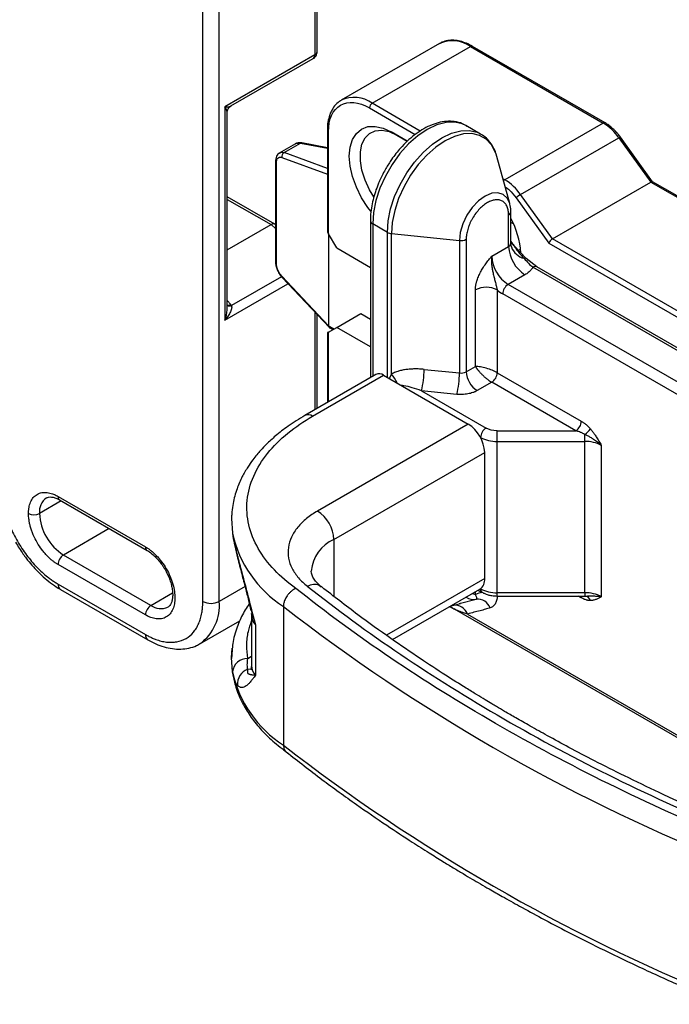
# Model space of a CAD drawing. Header units: millimetres. Extents: x 19 to 819, y 19 to 629.
# Tile 11 of 13: x 641 to 725, y 387 to 515. Entities that reach past the tile are written whole.
import ezdxf

# ---------------------------------------------------------------- set-up
doc = ezdxf.new("R2010")
doc.units = ezdxf.units.MM
doc.header["$LTSCALE"] = 3

msp = doc.modelspace()

# ---------------------------------------------------------------- linework, layer by layer
for p, q in [((679.589, 546.101), (679.589, 510.1)), ((679.881, 510.508), (679.881, 546.509)), ((665.093, 439.339), (665.093, 538.957)), ((667.214, 439.339), (667.214, 538.957)), ((695.741, 511.591), (683.014, 504.244)), ((679.589, 510.1), (667.957, 503.385)), ((687.013, 503.848), (699.741, 511.195)), ((699.741, 511.195), (716.912, 501.283)), ((717.162, 501.308), (699.991, 511.22)), ((668.736, 503.497), (679.381, 509.642)), ((693.239, 500.254), (687.013, 503.848)), ((667.957, 503.385), (667.957, 475.768)), ((668.25, 477.315), (668.25, 502.655)), ((686.66, 503.235), (692.596, 499.809)), ((716.912, 501.283), (704.184, 493.935)), ((681.21, 500.377), (681.21, 487.438)), ((681.21, 500.377), (681.21, 500.368)), ((681.356, 486.945), (681.356, 500.173)), ((691.555, 498.939), (689.488, 500.133)), ((689.488, 500.133), (690.195, 499.724)), ((701.044, 499.866), (699.146, 500.962)), ((677.091, 498.611), (674.978, 497.392)), ((675.615, 497.45), (677.722, 498.666)), ((677.722, 498.666), (681.21, 498.012)), ((681.21, 498.091), (677.905, 498.71)), ((690.195, 499.724), (691.555, 498.939)), ((706.212, 492.026), (718.94, 499.374)), ((718.94, 499.374), (723.076, 493.642)), ((719.192, 499.347), (719.131, 499.438)), ((723.307, 493.678), (719.142, 499.449)), ((681.21, 495.396), (675.615, 497.45)), ((674.503, 496.321), (674.503, 483.313)), ((674.615, 483.132), (674.615, 496.14)), ((675.318, 496.821), (681.21, 494.658)), ((703.147, 496.956), (703.055, 497.256)), ((704.826, 490.848), (703.147, 496.956)), ((704.184, 493.935), (703.938, 494.077)), ((710.348, 486.294), (723.076, 493.642)), ((723.076, 493.642), (766.916, 468.333)), ((767.166, 468.358), (723.293, 493.686)), ((674.404, 488.191), (668.25, 491.744)), ((668.25, 491.406), (673.932, 488.126)), ((705.655, 491.605), (709.883, 485.746)), ((710.348, 486.294), (706.212, 492.026)), ((704.96, 485.719), (704.96, 489.802)), ((686.782, 488.627), (686.782, 468.313)), ((704.667, 485.311), (704.667, 489.394)), ((705.319, 488.216), (704.96, 488.424)), ((668.25, 484.846), (673.932, 488.126)), ((673.932, 488.126), (674.503, 487.619)), ((674.503, 488.11), (674.445, 488.162)), ((688.974, 487.123), (687.075, 488.219)), ((687.075, 488.219), (687.075, 468.482)), ((688.974, 468.343), (688.974, 487.123)), ((682.417, 485.108), (681.356, 486.945)), ((681.419, 474.989), (681.419, 486.837)), ((689.507, 486.963), (698.302, 486.068)), ((689.507, 468.771), (689.507, 486.963)), ((698.302, 486.068), (698.302, 468.92)), ((699.183, 486.228), (699.183, 469.081)), ((754.188, 460.986), (710.348, 486.294)), ((682.417, 485.108), (686.782, 482.588)), ((702.49, 484.055), (704.667, 485.311)), ((706.93, 483.732), (705.403, 485.373)), ((705.932, 484.805), (706.206, 484.963)), ((709.883, 485.746), (753.835, 460.373)), ((708.299, 482.672), (706.93, 483.732)), ((762.444, 451.077), (707.799, 482.622)), ((762.944, 451.126), (708.299, 482.672)), ((675.269, 481.384), (668.799, 477.648)), ((681.419, 474.989), (675.318, 481.447)), ((675.343, 481.285), (681.478, 474.791)), ((706.788, 481.637), (704.612, 480.38)), ((667.957, 475.768), (676.109, 480.475)), ((700.369, 469.765), (700.369, 479.668)), ((703.197, 479.668), (703.197, 468.949)), ((758.908, 449.036), (704.612, 480.38)), ((668.705, 477.771), (668.25, 478.317)), ((758.201, 447.811), (703.905, 479.156)), ((679.589, 476.791), (679.589, 464.16)), ((679.881, 464.329), (679.881, 476.481)), ((682.417, 474.819), (685.528, 476.615)), ((685.528, 476.615), (686.782, 475.891)), ((681.356, 474.207), (682.417, 474.819)), ((682.063, 474.615), (681.419, 474.987)), ((681.513, 474.763), (681.916, 474.53)), ((686.782, 472.299), (682.417, 474.819)), ((681.21, 474.122), (681.21, 465.096)), ((681.356, 465.18), (681.356, 474.207)), ((693.727, 469.386), (698.302, 468.92)), ((699.183, 469.081), (700.369, 469.765)), ((687.49, 468.721), (678.297, 463.415)), ((679.297, 463.316), (688.49, 468.622)), ((688.49, 468.622), (699.45, 462.295)), ((689.254, 468.181), (689.507, 468.771)), ((703.197, 468.949), (714.077, 462.668)), ((702.49, 467.724), (700.597, 466.631)), ((713.37, 461.444), (702.49, 467.724)), ((693.379, 466.616), (701.753, 461.782)), ((697.955, 466.15), (693.379, 466.616)), ((699.45, 462.295), (679.932, 451.028)), ((701.031, 460.566), (701.046, 460.557)), ((701.046, 460.557), (701.046, 460.537)), ((703.167, 460.05), (703.167, 461.444)), ((703.167, 461.444), (713.37, 461.444)), ((714.541, 460.05), (714.541, 460.951)), ((703.167, 460.05), (714.541, 460.05)), ((703.167, 440.453), (703.167, 460.05)), ((714.541, 440.453), (714.541, 460.05)), ((716.663, 459.542), (716.663, 439.946)), ((682.053, 447.353), (701.571, 458.621)), ((701.571, 442.29), (701.571, 458.621)), ((646.355, 452.933), (657.668, 446.402)), ((646.769, 452.355), (643.95, 450.728)), ((646.562, 452.475), (657.875, 445.944)), ((652.992, 448.763), (647.062, 445.339)), ((682.053, 447.353), (682.053, 439.996)), ((658.375, 438.808), (647.062, 445.339)), ((657.668, 437.583), (646.355, 444.114)), ((646.355, 441.583), (657.668, 435.052)), ((670.554, 441.267), (667.214, 439.339)), ((701.571, 442.29), (688.851, 434.947)), ((646.665, 440.896), (657.979, 434.365)), ((658.375, 438.808), (661.18, 440.427)), ((689.638, 434.386), (700.95, 440.916)), ((700.006, 440.372), (700.369, 440.212)), ((700.369, 440.212), (700.369, 440.581)), ((700.743, 440.797), (701.253, 440.502)), ((701.046, 440.96), (701.031, 440.969)), ((701.046, 440.98), (701.046, 440.96)), ((714.541, 440.453), (703.167, 440.453)), ((703.167, 440.03), (703.167, 440.453)), ((703.167, 440.03), (714.522, 440.03)), ((714.077, 439.805), (713.687, 440.03)), ((714.541, 440.453), (714.541, 440.03)), ((675.526, 438.687), (675.526, 420.723)), ((697.228, 438.768), (698.431, 439.082)), ((698.296, 439.053), (698.429, 439.088)), ((698.429, 439.088), (700.47, 439.629)), ((671.33, 438.204), (671.448, 437.808)), ((671.346, 437.778), (671.401, 437.547)), ((671.401, 437.558), (671.401, 431.026)), ((671.448, 437.808), (671.901, 436.299)), ((697.615, 438.355), (747.456, 409.582)), ((699.334, 437.701), (747.802, 409.721)), ((664.728, 433.845), (669.892, 436.826)), ((671.901, 436.299), (671.901, 429.767)), ((668.841, 432.362), (668.793, 431.933)), ((670.919, 431.942), (671.401, 432.221))]:
    msp.add_line(p, q)
at = {"flags": 128}
for points in [[(699.146, 500.962), (698.692, 501.18), (697.682, 501.414), (696.565, 501.37), (695.374, 501.051), (694.146, 500.466), (692.919, 499.634), (691.728, 498.578), (690.611, 497.331), (689.601, 495.932), (688.73, 494.423), (688.023, 492.849), (687.502, 491.258), (687.183, 489.699), (687.075, 488.219)], [(686.834, 489.888), (686.463, 490.364), (685.638, 491.622), (684.961, 492.966), (684.458, 494.343), (684.148, 495.702), (684.043, 496.989), (684.148, 498.155), (684.458, 499.155), (684.961, 499.952), (685.638, 500.514), (686.463, 500.819), (687.404, 500.857), (688.426, 500.625), (689.488, 500.133)], [(687.207, 491.733), (686.674, 492.625), (686.092, 493.887), (685.689, 495.164), (685.484, 496.402), (685.484, 497.545), (685.689, 498.545), (686.092, 499.358), (686.674, 499.947), (687.411, 500.287), (688.268, 500.364), (689.21, 500.174), (690.195, 499.724)], [(688.974, 487.123), (689.081, 488.603), (689.4, 490.162), (689.921, 491.753), (690.628, 493.327), (691.5, 494.836), (692.509, 496.236), (693.626, 497.482), (694.817, 498.538), (696.045, 499.371), (697.273, 499.955), (698.463, 500.274), (699.58, 500.318), (700.59, 500.084), (701.022, 499.878)], [(703.055, 497.256), (702.975, 497.48), (702.463, 498.451), (701.769, 499.195), (700.913, 499.689), (699.922, 499.919), (698.825, 499.876), (697.656, 499.563), (696.45, 498.989), (695.245, 498.171), (694.076, 497.134), (692.979, 495.91), (691.987, 494.537), (691.132, 493.054), (690.437, 491.509), (689.926, 489.947), (689.613, 488.416), (689.507, 486.963)], [(704.826, 490.848), (704.499, 491.563), (703.972, 492.053), (703.284, 492.265), (702.483, 492.186), (701.623, 491.82), (700.763, 491.193), (699.962, 490.348), (699.275, 489.341), (698.747, 488.242), (698.415, 487.126), (698.302, 486.068)], [(704.887, 490.58), (704.831, 490.829), (704.826, 490.848)], [(668.841, 450.829), (668.795, 450.054), (668.927, 448.166)], [(668.927, 448.166), (668.965, 447.849), (668.984, 447.781)], [(669.576, 445.237), (669.575, 445.063), (669.597, 444.973)], [(714.045, 440.03), (714.063, 439.957), (714.077, 439.805)], [(668.927, 430.202), (668.795, 432.09), (668.887, 433.261)], [(670.898, 430.543), (671.322, 430.585), (671.366, 430.595)]]:
    msp.add_lwpolyline(points, dxfattribs=at)
for centre, radius, start, end in [((697.398, 507.924), 4.024, 54.38242, 114.30712), ((679.083, 510.053), 0.508, 305.98119, 5.33099), ((679.381, 510.558), 0.503, 294.37466, 354.3052), ((699.888, 510.991), 0.251, 65.69288, 125.61758), ((684.683, 500.68), 3.932, 53.65434, 115.53897), ((687.427, 503.2), 0.768, 122.60548, 177.39452), ((717.057, 501.086), 0.245, 63.71251, 126.41314), ((713.387, 495.508), 6.766, 34.85166, 58.60719), ((681.463, 500.405), 0.255, 188.2726, 245.39696), ((677.867, 498.466), 0.247, 81.06128, 126.03508), ((719.147, 499.125), 0.324, 90.88256, 129.83335), ((675.917, 496.923), 0.607, 119.76562, 189.66146), ((674.732, 496.337), 0.229, 183.90779, 239.23036), ((704.521, 493.378), 0.652, 121.16963, 140.66769), ((700.659, 488.16), 6.766, 34.85166, 58.60719), ((707.617, 489.593), 2.81, 120.01236, 134.28066), ((704.474, 489.842), 0.488, 293.27391, 354.57495), ((687.259, 488.66), 0.478, 183.24938, 247.34146), ((695.166, 483.753), 11.098, 3.79846, 28.06131), ((689.622, 488.311), 1.353, 241.39802, 265.14915), ((698.484, 487.567), 1.511, 263.0792, 297.55267), ((704.475, 485.757), 0.486, 293.18232, 355.49754), ((709.272, 485.521), 4.61, 182.60548, 237.39452), ((707.196, 486.002), 2.296, 199.53644, 256.9431), ((674.732, 483.329), 0.229, 183.81425, 239.23714), ((707.096, 484.264), 4.61, 182.60548, 237.39452), ((706.773, 483.512), 0.27, 55.30128, 110.6889), ((708.092, 482.213), 0.503, 65.69288, 125.61758), ((675.472, 481.388), 0.165, 159.05257, 218.59125), ((701.783, 476.938), 3.074, 62.60967, 117.39033), ((705.44, 479.086), 1.537, 122.60548, 177.39452), ((668.417, 478.401), 0.693, 256.03814, 294.56851), ((668.554, 478.279), 0.676, 243.27506, 291.22665), ((682.483, 469.389), 11.243, 345.72219, 359.98575), ((687.904, 467.804), 1.006, 54.38242, 114.30712), ((686.457, 466.07), 4.074, 22.36824, 41.51788), ((687.058, 468.923), 11.243, 345.72219, 359.98575), ((698.484, 470.42), 1.511, 263.0792, 297.55267), ((702.253, 469.22), 3.074, 182.60548, 237.39452), ((701.662, 469.019), 1.537, 302.60548, 357.39452), ((678.717, 462.552), 0.959, 52.7465, 115.95751), ((696.965, 458.411), 4.61, 2.60548, 57.39452), ((702.581, 460.487), 1.537, 122.60548, 177.39452), ((712.542, 462.738), 1.537, 302.60548, 357.39452), ((712.771, 463.369), 2.997, 306.20899, 325.75854), ((703.081, 464.378), 4.329, 241.95976, 271.1441), ((714.628, 455.722), 4.329, 61.95976, 91.1441), ((646.155, 450.944), 2.215, 125.81275, 185.61038), ((646.83, 452.872), 0.48, 172.74417, 235.94365), ((643.243, 452.093), 1.537, 242.60967, 297.39033), ((650.705, 451.035), 6.762, 182.60548, 237.39452), ((677.447, 447.144), 4.61, 2.60548, 57.39452), ((683.745, 451.445), 15.176, 192.47803, 237.21066), ((658.141, 446.34), 0.477, 172.62692, 237.12318), ((684.113, 442.783), 5.013, 114.26499, 174.41487), ((647.89, 444.044), 1.537, 122.60548, 177.39452), ((647.068, 441.492), 0.719, 172.74417, 235.94365), ((700.101, 442.128), 1.479, 305.01333, 6.29885), ((701.633, 437.912), 2.624, 98.52406, 118.78936), ((701.521, 440.899), 0.479, 172.70977, 236.2872), ((703.081, 444.781), 4.329, 241.95976, 271.1441), ((714.628, 436.125), 4.329, 61.95976, 91.1441), ((714.472, 439.23), 0.804, 15.06342, 85.08811), ((659.204, 437.513), 1.537, 122.60548, 177.39452), ((659.666, 440.607), 2.214, 234.35691, 293.92751), ((661.09, 438.795), 6.148, 306.76872, 5.08136), ((666.154, 441.386), 2.306, 242.60967, 297.39033), ((821.789, 626.726), 238.225, 232.12303, 247.88234), ((697.693, 437.103), 1.747, 20.01616, 96.23714), ((700.139, 441.352), 1.754, 236.48987, 280.85382), ((700.623, 437.846), 1.79, 21.10897, 94.91797), ((673.358, 437.608), 1.958, 181.86541, 221.94698), ((696.561, 436.659), 2.015, 65.14632, 77.79493), ((658.419, 434.978), 0.755, 174.38375, 234.25457), ((670.875, 429.983), 1.96, 88.7167, 173.58645), ((673.355, 431.074), 1.955, 181.41645, 221.96259), ((683.745, 433.481), 15.176, 192.47803, 237.21066), ((671.627, 428.62), 2.057, 110.75448, 184.45427), ((822.49, 609.977), 239.615, 232.16902, 247.83636)]:
    msp.add_arc(centre, radius, start, end)
for centre, major_axis, ratio, start_param, end_param in [((722.964, 493.298), (0.342, 0.378), 0.3805193, 0.0813598, 0.8666767), ((673.839, 487.363), (0.587, 0.814), 0.4975497, 6.2328366, 7.1188509), ((681.71, 487.149), (-0.354, 0.612), 0.5773346, 0.7853575, 1.5707557), ((710.236, 485.95), (0.342, 0.378), 0.3805193, 0.8666767, 2.437473), ((681.71, 474.411), (0.5, 0.289), 0.0000704, 2.3561539, 3.141552)]:
    msp.add_ellipse(centre, major_axis=major_axis, ratio=ratio, start_param=start_param, end_param=end_param)
for points, knots in [([(699.991, 511.22), (699.727, 511.36), (699.194, 511.644), (698.387, 511.904), (697.579, 512.033), (696.786, 511.987), (696.149, 511.832), (695.828, 511.617), (695.725, 511.548)], [0, 0, 0, 0, 0.17325366, 0.35064328, 0.53113692, 0.71612365, 0.90895407, 1, 1, 1, 1]), ([(679.748, 510.008), (679.802, 510.126), (679.876, 510.287), (679.878, 510.462), (679.879, 510.508)], [0, 0, 0, 0, 0.7326024, 1, 1, 1, 1]), ([(679.376, 509.642), (679.38, 509.643), (679.462, 509.673), (679.597, 509.798), (679.696, 509.937), (679.748, 510.008)], [0, 0, 0, 0, 0.0219558, 0.4957435, 1, 1, 1, 1]), ([(682.997, 504.2), (682.859, 504.123), (682.477, 503.91), (681.997, 503.346), (681.567, 502.573), (681.312, 501.668), (681.202, 500.925), (681.22, 500.47), (681.224, 500.37)], [0, 0, 0, 0, 0.1187192, 0.32701, 0.5353144, 0.7411543, 0.9427051, 1, 1, 1, 1]), ([(681.356, 500.173), (681.356, 501.797), (681.915, 503.032), (683.904, 504.181), (685.253, 504.047), (686.66, 503.235)], [0, 0, 0, 0, 0.5, 0.5, 1, 1, 1, 1]), ([(667.957, 503.385), (668.246, 503.391), (668.581, 503.396), (668.712, 503.495), (668.729, 503.509)], [0, 0, 0, 0, 0.8623088, 1, 1, 1, 1]), ([(668.236, 502.655), (668.239, 502.677), (668.259, 502.839), (668.097, 503.132), (667.957, 503.385)], [0, 0, 0, 0, 0.1376171, 1, 1, 1, 1]), ([(668.25, 502.639), (668.256, 502.725), (668.269, 502.899), (668.375, 503.144), (668.534, 503.358), (668.679, 503.456), (668.75, 503.505)], [0, 0, 0, 0, 0.2456555, 0.4999778, 0.7543118, 1, 1, 1, 1]), ([(699.267, 500.858), (699.074, 500.979), (698.578, 501.288), (697.67, 501.505), (696.616, 501.539), (695.559, 501.355), (694.497, 500.979), (693.457, 500.432), (692.466, 499.746), (691.536, 498.948), (690.745, 498.134), (690.078, 497.335), (689.429, 496.464), (689.022, 495.796), (688.78, 495.399)], [0, 0, 0, 0, 0.06361973, 0.16396424, 0.25586535, 0.34868369, 0.44108473, 0.53202762, 0.62054515, 0.70508901, 0.78868019, 0.84955401, 0.91052072, 1, 1, 1, 1]), ([(719.131, 499.438), (719.075, 499.525), (718.935, 499.74), (718.61, 500.115), (718.174, 500.569), (717.664, 500.997), (717.319, 501.204), (717.161, 501.299)], [0, 0, 0, 0, 0.1055903, 0.2621871, 0.5186019, 0.7789707, 1, 1, 1, 1]), ([(677.903, 498.711), (677.746, 498.726), (677.429, 498.757), (677.169, 498.64), (677.038, 498.581)], [0, 0, 0, 0, 0.4966969, 1, 1, 1, 1]), ([(677.05, 498.562), (677.109, 498.6), (677.292, 498.719), (677.548, 498.688), (677.722, 498.666)], [0, 0, 0, 0, 0.3237427, 1, 1, 1, 1]), ([(703.045, 497.277), (703.04, 497.295), (702.953, 497.635), (702.658, 498.221), (702.132, 498.997), (701.57, 499.559), (701.149, 499.778), (701.005, 499.854)], [0, 0, 0, 0, 0.0147297, 0.2880508, 0.565735, 0.8510161, 1, 1, 1, 1]), ([(675.032, 497.422), (674.953, 497.366), (674.796, 497.255), (674.631, 496.989), (674.523, 496.676), (674.51, 496.438), (674.503, 496.321)], [0, 0, 0, 0, 0.2570001, 0.511015, 0.7594493, 1, 1, 1, 1]), ([(675.022, 497.392), (675.078, 497.43), (675.24, 497.539), (675.467, 497.485), (675.615, 497.45)], [0, 0, 0, 0, 0.3499002, 1, 1, 1, 1]), ([(674.615, 496.14), (674.615, 496.407), (674.685, 496.623), (674.937, 496.868), (675.118, 496.895), (675.318, 496.821)], [0, 0, 0, 0, 0.5, 0.5, 1, 1, 1, 1]), ([(688.78, 495.399), (688.522, 494.923), (688.159, 494.253), (687.725, 493.233), (687.406, 492.36), (687.11, 491.325), (686.9, 490.264), (686.788, 489.353), (686.795, 488.822), (686.797, 488.634)], [0, 0, 0, 0, 0.2148333, 0.3019755, 0.4455784, 0.5929859, 0.7494939, 0.9110664, 1, 1, 1, 1]), ([(704.228, 493.023), (704.418, 492.892), (704.931, 492.537), (705.375, 491.966), (705.655, 491.605)], [0, 0, 0, 0, 0.3686983, 1, 1, 1, 1]), ([(704.667, 489.394), (704.666, 489.444), (704.665, 489.543), (704.656, 489.686), (704.641, 489.826), (704.619, 489.96), (704.592, 490.09), (704.559, 490.214), (704.52, 490.334), (704.458, 490.492), (704.364, 490.678), (704.223, 490.875), (704.057, 491.042), (703.804, 491.219), (703.439, 491.351), (702.952, 491.361), (702.442, 491.239), (701.925, 490.996), (701.408, 490.642), (700.898, 490.175), (700.41, 489.603), (700.045, 489.05), (699.793, 488.58), (699.627, 488.222), (699.486, 487.862), (699.373, 487.512), (699.287, 487.173), (699.227, 486.848), (699.189, 486.531), (699.185, 486.329), (699.183, 486.228)], [0, 0, 0, 0, 0.0151256, 0.0301519, 0.045112, 0.0600396, 0.0749685, 0.0899326, 0.1049656, 0.1201006, 0.1522556, 0.1844539, 0.2172932, 0.2501767, 0.3158114, 0.3800823, 0.4400275, 0.5000162, 0.5599613, 0.61995, 0.6842209, 0.7498557, 0.782695, 0.8155784, 0.8477335, 0.8799318, 0.9100759, 0.9399552, 0.9698399, 1, 1, 1, 1]), ([(704.946, 489.797), (704.951, 489.9), (704.961, 490.157), (704.912, 490.392), (704.882, 490.532)], [0, 0, 0, 0, 0.4032052, 1, 1, 1, 1]), ([(705.403, 485.373), (705.388, 485.389), (705.212, 485.575), (705.08, 485.819), (704.96, 486.041)], [0, 0, 0, 0, 0.0875246, 1, 1, 1, 1]), ([(704.96, 485.996), (704.97, 485.973), (705.071, 485.756), (705.212, 485.58), (705.339, 485.422)], [0, 0, 0, 0, 0.1035735, 1, 1, 1, 1]), ([(705.039, 485.244), (705.027, 485.272), (704.97, 485.406), (704.975, 485.581), (704.98, 485.721)], [0, 0, 0, 0, 0.2074509, 1, 1, 1, 1]), ([(705.339, 485.422), (705.473, 485.219), (705.889, 484.59), (706.359, 484.098), (706.678, 483.765)], [0, 0, 0, 0, 0.3231183, 1, 1, 1, 1]), ([(674.503, 483.313), (674.513, 483.159), (674.533, 482.839), (674.694, 482.305), (674.962, 481.746), (675.213, 481.443), (675.343, 481.286)], [0, 0, 0, 0, 0.2231703, 0.4631437, 0.7214111, 1, 1, 1, 1]), ([(700.369, 479.668), (700.37, 479.718), (700.371, 479.819), (700.382, 479.974), (700.4, 480.133), (700.426, 480.295), (700.459, 480.46), (700.499, 480.628), (700.583, 480.933), (700.743, 481.385), (701.015, 481.957), (701.342, 482.517), (701.704, 483.048), (702.094, 483.562), (702.358, 483.89), (702.49, 484.055)], [0, 0, 0, 0, 0.0355614, 0.0710091, 0.1064558, 0.1420144, 0.1777964, 0.2139114, 0.250466, 0.3730121, 0.5001631, 0.6192108, 0.7492706, 0.8747627, 1, 1, 1, 1]), ([(702.49, 484.055), (702.483, 483.999), (702.468, 483.893), (702.454, 483.734), (702.447, 483.584), (702.444, 483.444), (702.446, 483.314), (702.45, 483.195), (702.456, 483.087), (702.477, 482.82), (702.531, 482.413), (702.651, 481.838), (702.788, 481.3), (702.91, 480.841), (702.996, 480.488), (703.053, 480.24), (703.103, 480.026), (703.147, 479.842), (703.181, 479.726), (703.197, 479.668)], [0, 0, 0, 0, 0.0409188, 0.079097, 0.1145436, 0.147263, 0.1772555, 0.2045182, 0.2290462, 0.2508326, 0.3863568, 0.5007233, 0.6358185, 0.7504751, 0.8149723, 0.8752493, 0.9173587, 0.9588723, 1, 1, 1, 1]), ([(706.678, 483.765), (706.887, 483.53), (707.071, 483.31), (707.436, 482.926), (707.615, 482.76), (707.799, 482.622)], [0, 0, 0, 0, 0.5, 0.5, 1, 1, 1, 1]), ([(675.318, 481.447), (675.118, 481.659), (674.937, 481.944), (674.685, 482.548), (674.615, 482.864), (674.615, 483.132)], [0, 0, 0, 0, 0.5, 0.5, 1, 1, 1, 1]), ([(707.799, 482.622), (707.779, 482.585), (707.74, 482.512), (707.669, 482.403), (707.59, 482.297), (707.501, 482.194), (707.381, 482.07), (707.223, 481.93), (707.019, 481.776), (706.865, 481.683), (706.788, 481.637)], [0, 0, 0, 0, 0.100218, 0.2000793, 0.2998358, 0.3997405, 0.5000453, 0.6668319, 0.8330929, 1, 1, 1, 1]), ([(668.799, 477.648), (668.805, 477.631), (668.817, 477.594), (668.827, 477.533), (668.832, 477.467), (668.83, 477.395), (668.816, 477.273), (668.771, 477.088), (668.676, 476.845), (668.539, 476.577), (668.381, 476.32), (668.186, 476.044), (668.042, 475.87), (667.957, 475.768)], [0, 0, 0, 0, 0.0305399, 0.0630837, 0.0978366, 0.1349674, 0.1746144, 0.2844219, 0.4144832, 0.5461531, 0.7027062, 0.8254076, 1, 1, 1, 1]), ([(667.957, 475.768), (668.097, 476.204), (668.259, 476.708), (668.239, 477.242), (668.236, 477.315)], [0, 0, 0, 0, 0.8623829, 1, 1, 1, 1]), ([(681.419, 474.987), (681.422, 474.945), (681.43, 474.861), (681.466, 474.789), (681.506, 474.773), (681.517, 474.769)], [0, 0, 0, 0, 0.42083011, 0.84070622, 1, 1, 1, 1]), ([(693.727, 469.386), (693.625, 469.395), (693.422, 469.414), (693.119, 469.432), (692.819, 469.442), (692.418, 469.442), (691.925, 469.421), (691.353, 469.359), (690.816, 469.261), (690.376, 469.144), (690.025, 469.02), (689.754, 468.905), (689.588, 468.815), (689.507, 468.771)], [0, 0, 0, 0, 0.0679946, 0.135607, 0.2029164, 0.2700028, 0.4056594, 0.5375108, 0.6642164, 0.7850139, 0.8597212, 0.9312578, 1, 1, 1, 1]), ([(703.197, 468.949), (703.012, 469.056), (702.79, 469.163), (702.307, 469.36), (702.045, 469.451), (701.521, 469.602), (701.26, 469.662), (700.776, 469.744), (700.554, 469.765), (700.369, 469.765)], [0, 0, 0, 0, 0.25, 0.25, 0.5, 0.5, 0.75, 0.75, 1, 1, 1, 1]), ([(700.369, 469.765), (700.386, 469.737), (700.418, 469.682), (700.473, 469.598), (700.527, 469.519), (700.581, 469.445), (700.633, 469.377), (700.682, 469.315), (700.795, 469.174), (700.986, 468.956), (701.284, 468.654), (701.595, 468.37), (701.881, 468.138), (702.117, 467.963), (702.31, 467.832), (702.43, 467.76), (702.49, 467.724)], [0, 0, 0, 0, 0.04641778, 0.08937404, 0.12886884, 0.16490234, 0.19747483, 0.22658679, 0.25223895, 0.39320787, 0.5178414, 0.64922096, 0.77220346, 0.84921452, 0.92505315, 1, 1, 1, 1]), ([(693.379, 466.616), (692.983, 466.748), (692.228, 467.001), (691.351, 467.237), (690.885, 467.293), (690.769, 467.306)], [0, 0, 0, 0, 0.4521588, 0.8629085, 1, 1, 1, 1]), ([(700.597, 466.631), (700.554, 466.607), (700.469, 466.56), (700.333, 466.494), (700.19, 466.433), (699.99, 466.358), (699.722, 466.275), (699.38, 466.2), (699.025, 466.149), (698.665, 466.123), (698.306, 466.121), (698.072, 466.141), (697.955, 466.15)], [0, 0, 0, 0, 0.06168295, 0.12317198, 0.1846833, 0.24643286, 0.37315338, 0.50005321, 0.62677373, 0.75367357, 0.87679233, 1, 1, 1, 1]), ([(678.297, 463.415), (677.559, 462.962), (676.196, 462.128), (674.582, 460.859), (673.422, 459.798), (672.644, 458.982), (672.06, 458.306), (671.496, 457.588), (670.843, 456.647), (670.126, 455.402), (669.448, 453.835), (668.907, 451.939), (668.833, 450.564), (668.793, 449.827)], [0, 0, 0, 0, 0.1289185, 0.2377214, 0.3240043, 0.3861084, 0.4277541, 0.475478, 0.5418139, 0.6272162, 0.7320528, 0.8564336, 1, 1, 1, 1]), ([(677.119, 441.019), (676.113, 441.748), (675.181, 442.549), (673.539, 444.28), (672.831, 445.209), (671.708, 447.164), (671.294, 448.188), (670.807, 450.283), (670.735, 451.353), (670.945, 453.482), (671.228, 454.54), (672.123, 456.588), (672.735, 457.577), (674.231, 459.442), (675.115, 460.317), (677.08, 461.925), (678.159, 462.659), (679.297, 463.316)], [0, 0, 0, 0, 0.125, 0.125, 0.25, 0.25, 0.375, 0.375, 0.5, 0.5, 0.625, 0.625, 0.75, 0.75, 0.875, 0.875, 1, 1, 1, 1]), ([(714.077, 462.668), (714.119, 462.644), (714.202, 462.594), (714.327, 462.512), (714.45, 462.426), (714.572, 462.333), (714.718, 462.214), (714.887, 462.064), (715.073, 461.881), (715.19, 461.748), (715.248, 461.682)], [0, 0, 0, 0, 0.10353621, 0.20628795, 0.30845979, 0.41025981, 0.51189837, 0.67854233, 0.84087152, 1, 1, 1, 1]), ([(715.248, 461.682), (715.289, 461.634), (715.372, 461.535), (715.496, 461.378), (715.62, 461.211), (715.746, 461.034), (715.873, 460.847), (716.013, 460.633), (716.168, 460.384), (716.39, 460.014), (716.555, 459.729), (716.663, 459.542)], [0, 0, 0, 0, 0.075811, 0.1544406, 0.2360367, 0.3207314, 0.4086432, 0.4998779, 0.6179014, 0.7500896, 1, 1, 1, 1]), ([(714.541, 460.951), (714.501, 460.973), (714.418, 461.021), (714.285, 461.09), (714.14, 461.159), (713.954, 461.241), (713.696, 461.342), (713.491, 461.406), (713.37, 461.444)], [0, 0, 0, 0, 0.10543682, 0.22059767, 0.34552105, 0.48023703, 0.69482446, 1, 1, 1, 1]), ([(716.663, 459.542), (716.616, 459.587), (716.529, 459.669), (716.402, 459.779), (716.291, 459.871), (716.136, 459.994), (715.935, 460.143), (715.628, 460.35), (715.285, 460.56), (714.905, 460.771), (714.658, 460.893), (714.541, 460.951)], [0, 0, 0, 0, 0.0783734, 0.1462325, 0.2035941, 0.2504333, 0.3826371, 0.4997907, 0.6828379, 0.8496415, 1, 1, 1, 1]), ([(638.93, 454.443), (638.931, 454.355), (638.932, 454.18), (638.943, 453.913), (638.96, 453.642), (638.984, 453.368), (639.015, 453.091), (639.08, 452.609), (639.208, 451.91), (639.444, 450.975), (639.751, 450.018), (640.261, 448.716), (641.067, 447.103), (642.06, 445.599), (642.933, 444.506), (643.608, 443.762), (644.3, 443.09), (644.915, 442.568), (645.45, 442.164), (645.902, 441.854), (646.204, 441.673), (646.355, 441.583)], [0, 0, 0, 0, 0.0194535, 0.0388726, 0.0582753, 0.0776798, 0.0971043, 0.1165667, 0.1783143, 0.2400936, 0.3044154, 0.3687691, 0.5000067, 0.6312443, 0.6955661, 0.7599198, 0.8216673, 0.8834467, 0.9223148, 0.9611176, 1, 1, 1, 1]), ([(642.536, 450.728), (642.537, 450.781), (642.538, 450.888), (642.546, 451.045), (642.558, 451.198), (642.576, 451.348), (642.612, 451.574), (642.679, 451.866), (642.8, 452.206), (642.958, 452.516), (643.221, 452.883), (643.635, 453.233), (644.146, 453.417), (644.595, 453.461), (644.942, 453.443), (645.298, 453.378), (645.614, 453.281), (645.89, 453.171), (646.122, 453.063), (646.277, 452.976), (646.355, 452.933)], [0, 0, 0, 0, 0.0233342, 0.0466266, 0.0699083, 0.0932106, 0.1165649, 0.1782975, 0.240092, 0.3043988, 0.3687677, 0.5000056, 0.6312435, 0.6955503, 0.7599192, 0.8216519, 0.8834464, 0.9223079, 0.9611107, 1, 1, 1, 1]), ([(644.868, 452.728), (644.907, 452.754), (645.024, 452.835), (645.289, 452.875), (645.709, 452.836), (646.144, 452.704), (646.445, 452.531), (646.564, 452.462)], [0, 0, 0, 0, 0.1279681, 0.3869829, 0.6199228, 0.8497623, 1, 1, 1, 1]), ([(646.355, 444.114), (646.308, 444.142), (646.215, 444.197), (646.075, 444.286), (645.936, 444.381), (645.798, 444.482), (645.584, 444.646), (645.298, 444.889), (644.942, 445.235), (644.595, 445.617), (644.146, 446.179), (643.635, 446.953), (643.221, 447.782), (642.958, 448.452), (642.8, 448.944), (642.679, 449.425), (642.605, 449.833), (642.562, 450.176), (642.54, 450.456), (642.538, 450.637), (642.536, 450.728)], [0, 0, 0, 0, 0.0233342, 0.0466266, 0.0699083, 0.0932106, 0.1165649, 0.1782975, 0.240092, 0.3043988, 0.3687677, 0.5000056, 0.6312435, 0.6955503, 0.7599192, 0.8216519, 0.8834464, 0.9223079, 0.9611107, 1, 1, 1, 1]), ([(679.932, 451.028), (679.434, 450.74), (678.962, 450.421), (678.101, 449.722), (677.712, 449.342), (677.048, 448.536), (676.774, 448.108), (676.363, 447.224), (676.226, 446.767), (676.101, 445.846), (676.113, 445.383), (676.281, 444.472), (676.437, 444.026), (676.874, 443.169), (677.156, 442.759), (677.818, 441.992), (678.199, 441.633), (678.613, 441.305)], [0, 0, 0, 0, 0.125, 0.125, 0.25, 0.25, 0.375, 0.375, 0.5, 0.5, 0.625, 0.625, 0.75, 0.75, 0.875, 0.875, 1, 1, 1, 1]), ([(668.927, 448.166), (668.939, 448.097), (668.962, 447.959), (669.001, 447.744), (669.043, 447.524), (669.089, 447.299), (669.138, 447.069), (669.2, 446.789), (669.277, 446.454), (669.371, 446.059), (669.471, 445.656), (669.541, 445.376), (669.576, 445.237)], [0, 0, 0, 0, 0.0854887, 0.1700146, 0.253641, 0.3364339, 0.4184606, 0.499791, 0.6279579, 0.7538329, 0.8777353, 1, 1, 1, 1]), ([(668.984, 447.782), (669.059, 447.373), (669.209, 446.559), (669.468, 445.5), (669.597, 444.973)], [0, 0, 0, 0, 0.5025031, 1, 1, 1, 1]), ([(640.866, 446.988), (641.174, 446.483), (641.609, 445.771), (642.331, 444.792), (642.978, 443.995), (643.791, 443.122), (644.678, 442.293), (645.638, 441.549), (646.308, 441.079), (646.658, 440.901), (646.666, 440.898)], [0, 0, 0, 0, 0.1975956, 0.2780002, 0.4106544, 0.5471478, 0.6923854, 0.8426538, 0.9966499, 1, 1, 1, 1]), ([(657.668, 446.402), (657.715, 446.374), (657.808, 446.319), (657.948, 446.229), (658.087, 446.135), (658.225, 446.034), (658.439, 445.87), (658.725, 445.627), (659.081, 445.281), (659.428, 444.898), (659.877, 444.336), (660.388, 443.562), (660.884, 442.571), (661.238, 441.576), (661.443, 440.636), (661.508, 439.776), (661.443, 438.99), (661.238, 438.287), (660.884, 437.701), (660.388, 437.282), (659.877, 437.098), (659.428, 437.055), (659.081, 437.073), (658.725, 437.138), (658.409, 437.234), (658.133, 437.345), (657.901, 437.453), (657.746, 437.54), (657.668, 437.583)], [0, 0, 0, 0, 0.0116725, 0.0233241, 0.0349703, 0.0466268, 0.0583094, 0.0891899, 0.1201015, 0.1522697, 0.184469, 0.2501183, 0.3157675, 0.3800526, 0.4417717, 0.5000028, 0.5582339, 0.619953, 0.6842381, 0.7498873, 0.8155366, 0.8477048, 0.8799042, 0.9107847, 0.9416963, 0.961136, 0.9805464, 1, 1, 1, 1]), ([(657.878, 445.931), (657.935, 445.901), (658.191, 445.767), (658.628, 445.42), (659.12, 444.947), (659.541, 444.458), (659.902, 443.969), (660.117, 443.613), (660.21, 443.459)], [0, 0, 0, 0, 0.0713169, 0.3201199, 0.5100516, 0.6686124, 0.856538, 1, 1, 1, 1]), ([(669.576, 445.237), (669.597, 445.155), (669.639, 444.99), (669.704, 444.737), (669.77, 444.48), (669.839, 444.218), (669.908, 443.952), (669.979, 443.681), (670.052, 443.406), (670.195, 442.864), (670.416, 442.027), (670.709, 440.909), (671.008, 439.754), (671.301, 438.607), (671.543, 437.664), (671.741, 436.901), (671.842, 436.521), (671.901, 436.299)], [0, 0, 0, 0, 0.03128843, 0.06264289, 0.09408694, 0.12564394, 0.15733697, 0.18918884, 0.22122203, 0.25345861, 0.37622744, 0.50412916, 0.62248042, 0.75256819, 0.87636348, 0.92791155, 1, 1, 1, 1]), ([(669.597, 444.973), (669.771, 444.29), (670.092, 443.029), (670.592, 441.144), (670.982, 439.566), (671.199, 438.617), (671.297, 438.19)], [0, 0, 0, 0, 0.3197734, 0.5898823, 0.8153844, 1, 1, 1, 1]), ([(660.21, 443.459), (660.378, 443.142), (660.615, 442.696), (660.869, 442.025), (661.037, 441.467), (661.159, 440.841), (661.206, 440.246), (661.175, 439.71), (661.074, 439.258), (660.913, 438.913), (660.746, 438.695), (660.616, 438.628), (660.561, 438.6)], [0, 0, 0, 0, 0.14468674, 0.20316422, 0.298385, 0.39436531, 0.49423681, 0.595271, 0.69745953, 0.8026626, 0.91690681, 1, 1, 1, 1]), ([(680.48, 441.203), (680.099, 441.53), (679.33, 442.19), (679.193, 442.904), (679.124, 443.264)], [0, 0, 0, 0, 0.4951179, 1, 1, 1, 1]), ([(680.431, 441.144), (680.344, 441.238), (680.095, 441.505), (679.425, 441.559), (678.876, 441.387), (678.613, 441.305)], [0, 0, 0, 0, 0.2181074, 0.6242811, 1, 1, 1, 1]), ([(678.613, 441.305), (682.44, 438.269), (686.484, 435.31), (694.973, 429.575), (699.419, 426.799), (708.673, 421.457), (713.482, 418.89), (723.416, 413.989), (728.542, 411.655), (733.801, 409.446)], [0, 0, 0, 0, 0.25, 0.25, 0.5, 0.5, 0.75, 0.75, 1, 1, 1, 1]), ([(677.119, 441.019), (677.086, 441.004), (677.019, 440.973), (676.918, 440.919), (676.816, 440.857), (676.713, 440.788), (676.61, 440.711), (676.453, 440.581), (676.235, 440.369), (676.015, 440.09), (675.846, 439.816), (675.727, 439.579), (675.635, 439.341), (675.571, 439.11), (675.533, 438.891), (675.528, 438.754), (675.526, 438.687)], [0, 0, 0, 0, 0.0395924, 0.0801374, 0.1215846, 0.1638742, 0.2069363, 0.2506913, 0.3652361, 0.50016, 0.5874137, 0.6740407, 0.7592625, 0.8423752, 0.9227796, 1, 1, 1, 1]), ([(733.305, 408.583), (727.944, 410.827), (722.719, 413.199), (712.595, 418.184), (707.697, 420.796), (698.274, 426.236), (693.749, 429.063), (685.115, 434.908), (681.005, 437.924), (677.119, 441.019)], [0, 0, 0, 0, 0.25, 0.25, 0.5, 0.5, 0.75, 0.75, 1, 1, 1, 1]), ([(734.961, 409.763), (733.041, 410.583), (729.379, 412.149), (724.295, 414.487), (719.82, 416.643), (715.939, 418.601), (712.624, 420.34), (709.849, 421.845), (707.564, 423.12), (705.718, 424.174), (704.273, 425.015), (703.243, 425.623), (702.407, 426.121), (701.552, 426.635), (700.442, 427.31), (698.718, 428.373), (696.27, 429.92), (693.01, 432.056), (689.216, 434.656), (684.933, 437.737), (682.027, 439.999), (680.48, 441.203)], [0, 0, 0, 0, 0.0924941, 0.1764063, 0.2516706, 0.3182405, 0.3760847, 0.4251838, 0.4658106, 0.4992965, 0.5258109, 0.5453808, 0.5564538, 0.5724183, 0.5932729, 0.6190154, 0.6703609, 0.7341859, 0.8104495, 0.8990866, 1, 1, 1, 1]), ([(700.47, 439.629), (700.481, 439.634), (700.505, 439.644), (700.531, 439.668), (700.549, 439.697), (700.56, 439.732), (700.565, 439.771), (700.562, 439.814), (700.546, 439.895), (700.491, 440.027), (700.41, 440.149), (700.369, 440.212)], [0, 0, 0, 0, 0.0700801, 0.1402805, 0.2108144, 0.2818687, 0.3536055, 0.4261654, 0.4996705, 0.7413207, 1, 1, 1, 1]), ([(701.262, 440.512), (701.364, 440.451), (701.591, 440.318), (702.016, 440.177), (702.548, 440.056), (702.947, 440.039), (703.167, 440.03)], [0, 0, 0, 0, 0.1900473, 0.4211464, 0.6805925, 1, 1, 1, 1]), ([(703.181, 440.03), (703.173, 439.88), (703.155, 439.526), (702.991, 439.069), (702.713, 438.672), (702.433, 438.551), (702.293, 438.491)], [0, 0, 0, 0, 0.19581636, 0.45998777, 0.73043553, 1, 1, 1, 1]), ([(714.541, 440.03), (714.628, 440.031), (714.808, 440.033), (715.085, 440.04), (715.378, 440.045), (715.66, 440.043), (715.935, 440.033), (716.175, 440.015), (716.424, 439.987), (716.575, 439.961), (716.663, 439.946)], [0, 0, 0, 0, 0.1112251, 0.2317693, 0.3614727, 0.5003309, 0.6174469, 0.7496471, 0.8538075, 1, 1, 1, 1]), ([(716.663, 439.946), (716.555, 439.883), (716.39, 439.788), (716.169, 439.675), (715.993, 439.597), (715.813, 439.53), (715.623, 439.48), (715.437, 439.447), (715.31, 439.441), (715.248, 439.438)], [0, 0, 0, 0, 0.249878, 0.3816557, 0.4997749, 0.6354237, 0.7637389, 0.8851107, 1, 1, 1, 1]), ([(657.668, 435.052), (657.744, 435.009), (657.895, 434.923), (658.121, 434.805), (658.347, 434.694), (658.572, 434.592), (658.796, 434.499), (659.181, 434.352), (659.723, 434.186), (660.415, 434.059), (661.089, 434.024), (661.963, 434.109), (662.956, 434.467), (663.762, 435.148), (664.272, 435.862), (664.579, 436.464), (664.815, 437.127), (664.96, 437.753), (665.042, 438.325), (665.085, 438.821), (665.09, 439.166), (665.093, 439.339)], [0, 0, 0, 0, 0.0194535, 0.0388726, 0.0582753, 0.0776798, 0.0971043, 0.1165667, 0.1783143, 0.2400936, 0.3044154, 0.3687691, 0.5000067, 0.6312443, 0.6955661, 0.7599198, 0.8216673, 0.8834467, 0.9223148, 0.9611176, 1, 1, 1, 1]), ([(671.107, 439.01), (670.928, 438.751), (670.366, 437.937), (669.66, 436.429), (668.988, 434.46), (668.89, 433.049), (668.841, 432.362)], [0, 0, 0, 0, 0.127759, 0.4009888, 0.7085958, 1, 1, 1, 1]), ([(715.248, 439.438), (715.214, 439.439), (715.145, 439.439), (715.037, 439.45), (714.925, 439.468), (714.81, 439.494), (714.666, 439.536), (714.491, 439.599), (714.285, 439.69), (714.146, 439.767), (714.077, 439.805)], [0, 0, 0, 0, 0.09508102, 0.19119475, 0.28859114, 0.38751039, 0.48818183, 0.65748571, 0.82777014, 1, 1, 1, 1]), ([(697.124, 438.654), (697.113, 438.647), (697.084, 438.628), (697.158, 438.592), (697.278, 438.535), (697.453, 438.456), (697.593, 438.371), (697.662, 438.33)], [0, 0, 0, 0, 0.1428343, 0.3875914, 0.606502, 0.8072932, 1, 1, 1, 1]), ([(699.334, 437.701), (699.075, 437.783), (698.567, 437.943), (697.98, 438.156), (697.713, 438.314), (697.622, 438.368)], [0, 0, 0, 0, 0.4085965, 0.8010858, 1, 1, 1, 1]), ([(702.293, 438.491), (702.084, 438.432), (701.643, 438.308), (700.941, 438.118), (700.163, 437.913), (699.619, 437.774), (699.334, 437.701)], [0, 0, 0, 0, 0.2127205, 0.45029102, 0.71271633, 1, 1, 1, 1]), ([(670.919, 431.942), (670.857, 432.524), (670.733, 433.688), (670.905, 435.33), (671.247, 436.369), (671.401, 436.835)], [0, 0, 0, 0, 0.3553637, 0.7107589, 1, 1, 1, 1]), ([(657.979, 434.366), (658.32, 434.182), (659.014, 433.808), (660.078, 433.425), (661.159, 433.186), (662.239, 433.122), (663.296, 433.259), (664.159, 433.514), (664.612, 433.804), (664.765, 433.902)], [0, 0, 0, 0, 0.1460517, 0.2973586, 0.4501789, 0.6042411, 0.7598469, 0.9185745, 1, 1, 1, 1]), ([(670.898, 430.543), (670.867, 430.677), (670.851, 430.867), (670.856, 431.338), (670.877, 431.622), (670.919, 431.942)], [0, 0, 0, 0, 0.5, 0.5, 1, 1, 1, 1]), ([(671.401, 431.015), (671.351, 430.777), (671.293, 430.502), (671.364, 430.523), (671.374, 430.526)], [0, 0, 0, 0, 0.862, 1, 1, 1, 1]), ([(669.576, 428.46), (669.556, 428.483), (669.516, 428.528), (669.458, 428.608), (669.401, 428.696), (669.346, 428.794), (669.293, 428.902), (669.241, 429.018), (669.171, 429.196), (669.088, 429.451), (668.998, 429.803), (668.951, 430.068), (668.927, 430.202)], [0, 0, 0, 0, 0.069341, 0.1391652, 0.2095359, 0.2805149, 0.3521624, 0.4245369, 0.4976952, 0.6618501, 0.8291044, 1, 1, 1, 1]), ([(668.981, 429.89), (669.09, 429.34), (669.342, 428.07), (670.117, 426.276), (671.19, 424.481), (672.495, 422.834), (674.109, 421.203), (675.431, 420.199), (676.102, 419.69)], [0, 0, 0, 0, 0.1452808, 0.335325, 0.4899152, 0.6533332, 0.8239702, 1, 1, 1, 1]), ([(671.901, 429.767), (671.842, 429.687), (671.741, 429.551), (671.543, 429.283), (671.302, 428.969), (671.008, 428.639), (670.71, 428.379), (670.417, 428.217), (670.171, 428.171), (669.98, 428.197), (669.839, 428.25), (669.703, 428.334), (669.619, 428.418), (669.576, 428.46)], [0, 0, 0, 0, 0.0720511, 0.1235781, 0.2471985, 0.3773724, 0.4957977, 0.6234293, 0.7459536, 0.8103743, 0.8740666, 0.9372128, 1, 1, 1, 1]), ([(671.901, 429.767), (671.86, 429.768), (671.777, 429.771), (671.665, 429.779), (671.562, 429.788), (671.469, 429.8), (671.386, 429.812), (671.312, 429.825), (671.247, 429.839), (671.191, 429.854), (671.142, 429.869), (671.101, 429.884), (671.066, 429.899), (671.036, 429.915), (671.012, 429.931), (670.992, 429.948), (670.946, 429.997), (670.921, 430.08), (670.906, 430.271), (670.9, 430.435), (670.899, 430.522), (670.898, 430.543)], [0, 0, 0, 0, 0.0380132, 0.0759717, 0.1138117, 0.1514673, 0.1888801, 0.2260122, 0.2628243, 0.2992733, 0.3353332, 0.3709951, 0.4062468, 0.4410753, 0.4754895, 0.5095048, 0.5431345, 0.7520288, 0.8914349, 0.9731551, 1, 1, 1, 1]), ([(675.526, 420.723), (675.549, 420.528), (675.583, 420.228), (675.752, 419.96), (675.861, 419.878), (675.901, 419.849)], [0, 0, 0, 0, 0.54415807, 0.83568512, 1, 1, 1, 1]), ([(675.898, 419.845), (677.423, 418.65), (680.365, 416.343), (684.73, 413.187), (688.645, 410.488), (691.802, 408.409), (694.224, 406.865), (695.995, 405.761), (697.461, 404.864), (698.737, 404.095), (699.907, 403.399), (701.034, 402.738), (702.328, 401.987), (704.015, 401.024), (706.268, 399.765), (709.113, 398.219), (712.572, 396.402), (716.672, 394.333), (721.442, 392.037), (726.767, 389.595), (730.577, 387.977), (732.514, 387.154)], [0, 0, 0, 0, 0.0958121, 0.1848622, 0.2606404, 0.3230846, 0.3634143, 0.3951756, 0.4202342, 0.4431087, 0.4639986, 0.4829034, 0.503054, 0.5324487, 0.5714582, 0.6200753, 0.6782862, 0.7460665, 0.8233778, 0.9101632, 1, 1, 1, 1])]:
    msp.add_open_spline(points, degree=3, knots=knots)
for points in [[(703.197, 479.668), (703.428, 479.465), (703.666, 479.293), (703.905, 479.156)], [(668.799, 477.648), (668.77, 477.69), (668.738, 477.73), (668.705, 477.771)], [(681.419, 474.987), (681.419, 474.988), (681.419, 474.988), (681.419, 474.989)], [(703.167, 461.444), (702.637, 461.444), (702.128, 461.565), (701.753, 461.782)]]:
    msp.add_open_spline(points, degree=3)

doc.saveas('drawing.dxf')
